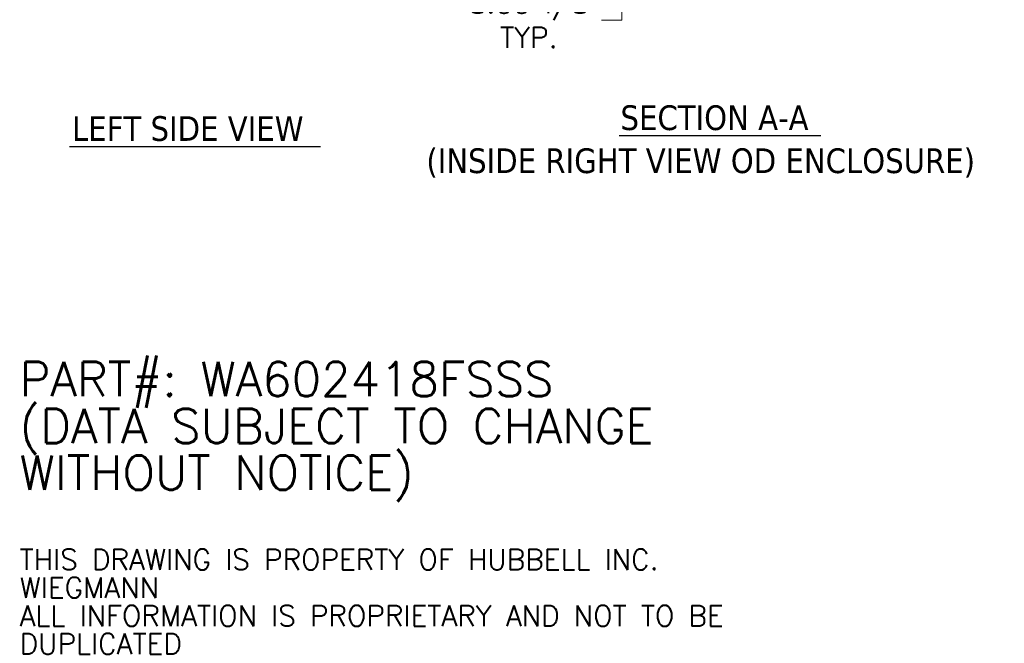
# Model space of a CAD drawing. Header units: inches. Extents: x 16 to 463, y 31 to 294.
# Tile 1 of 110: x 16 to 152, y 33 to 120. Entities that reach past the tile are written whole.
import ezdxf

# ---------------------------------------------------------------- set-up
doc = ezdxf.new("R2010")
doc.units = ezdxf.units.IN
doc.header["$LTSCALE"] = 28.571429
doc.header["$MEASUREMENT"] = 0
doc.layers.add('Dimension (ANSI)', color=7, linetype='Continuous', lineweight=5)
doc.layers.add('Symbol (ANSI)', color=7, linetype='Continuous', lineweight=5)
doc.styles.add('DEFAULT-ANSI', font='tahoma.ttf')
doc.styles.add('Note Text (ANSI)', font='RomanS.shx')
doc.styles.add('ROMANS', font='romans.shx')
doc.styles.add('Text Style168', font='tahoma.ttf')
doc.dimstyles.new('Default (ANSI)', dxfattribs={"dimscale": 28.571429, "dimtxt": 0.1, "dimasz": 0.098425, "dimexe": 0.125, "dimexo": 0.0625, "dimgap": 0.031496, "dimtad": 0, "dimtih": 1, "dimtoh": 1, "dimrnd": 1e-08, "dimzin": 0, "dimdsep": 46, "dimtxsty": 'ROMANS', "dimcen": 0.09, "dimdle": 0.393701, "dimclrd": 256, "dimclre": 256, "dimclrt": 256, "dimadec": 0, "dimazin": 0, "dimtfac": 1, "dimtofl": 0, "dimtmove": 0, "dimatfit": 3, "dimfxl": 1, "dimtolj": 1, "dimtzin": 0, "dimlwd": -1, "dimlwe": -1, "dimarcsym": 0})

# ---------------------------------------------------------------- blocks, each defined once
blk = doc.blocks.new('*D33')
at = {"layer": 'Defpoints', "color": 0, "transparency": 16777216}
for p in [(97.75, 139.67), (99.4, 139.67), (97.63, 131.67)]:
    blk.add_point(p, dxfattribs=at)
at = {"layer": 'Dimension (ANSI)', "transparency": 16777216}
for p, q in [((99.4, 142.48), (99.4, 145.29)), ((99.54, 139.67), (102.97, 139.67)), ((99.41, 131.67), (102.97, 131.67)), ((99.4, 128.85), (99.4, 119.68)), ((99.4, 119.68), (96.59, 119.68))]:
    blk.add_line(p, q, dxfattribs=at)
for points in [[(98.93, 142.48), (99.87, 142.48), (99.4, 139.67)], [(98.93, 128.85), (99.87, 128.85), (99.4, 131.67)]]:
    blk.add_solid(points, dxfattribs=at)
at = {"layer": 'Dimension (ANSI)', "transparency": 16777216, "insert": (86.5, 119.68), "char_height": 2.8571, "attachment_point": 5, "style": 'ROMANS'}
blk.add_mtext('\\A1;8.00 I/S\\PTYP.', dxfattribs=at)

msp = doc.modelspace()

# ---------------------------------------------------------------- linework, layer by layer
at = {"layer": 'Symbol (ANSI)', "lineweight": 30}
for p, q in [((99.0495, 103.6821), (127.0337, 103.6821)), ((22.7738, 102.1654), (57.618, 102.1654))]:
    msp.add_line(p, q, dxfattribs=at)

# ---------------------------------------------------------------- texts
at = {"layer": 'Symbol (ANSI)', "char_height": 3.428571, "attachment_point": 7}
for s, insert, line_spacing_factor, style in [('SECTION A-A', (99.225, 104.3813), 1.8, 'Text Style168'), ('LEFT SIDE VIEW', (23.1167, 102.8757), 1.8, 'Text Style168'), ('(INSIDE RIGHT VIEW OD ENCLOSURE)', (72.2832, 97.8611), 2.590143, 'DEFAULT-ANSI')]:
    msp.add_mtext(s, dxfattribs=dict(at, insert=insert, line_spacing_factor=line_spacing_factor, style=style))
at = {"layer": 'Symbol (ANSI)', "insert": (15.8366, 49.8149), "char_height": 2.857143, "width": 124.781385, "attachment_point": 4, "line_spacing_factor": 0.817683, "style": 'Note Text (ANSI)'}
msp.add_mtext('{\\fRomanS|b0|i0|c0|p2;\\H1.667x;PART#: WA602418FSSS\\P(DATA SUBJECT TO CHANGE \\H1.5632x; \\H0.63972x;\\PWITHOUT NOTICE)\\H1.4806x; \\H0.67541x;\\P \\H1.3021x; \\H0.768x;\\P\\H0.59987x;THIS DRAWING IS PROPERTY OF HUBBELL INC. \\H1.4762x; \\H0.67741x;\\PWIEGMANN\\H1.1609x; \\H0.86141x;\\PALL INFORMATION IS PROPRIETARY AND NOT TO BE \\H1.1893x; \\H0.8408x;\\PDUPLICATED \\H1.1868x; \\H0.84262x;\\P\\H1.187x; }', dxfattribs=at)

# ---------------------------------------------------------------- dimensions: what is measured, and where the dimension line sits
at = {"layer": 'Dimension (ANSI)'}
dim = msp.add_linear_dim(base=(99.3999, 139.6661), p1=(97.6278, 131.6661), p2=(97.7528, 139.6661), angle=90, text='<> I/S\\PTYP.', dimstyle='Default (ANSI)', override={"dimdec": 2, "dimtp": 0, "dimtm": 0, "dimtdec": 2, "dimatfit": 1}, dxfattribs=at)
dim.commit()
dim.dimension.update_dxf_attribs({"geometry": '*D33', "text_midpoint": (86.5042, 119.6778), "dimtype": 160})

doc.saveas('drawing.dxf')
